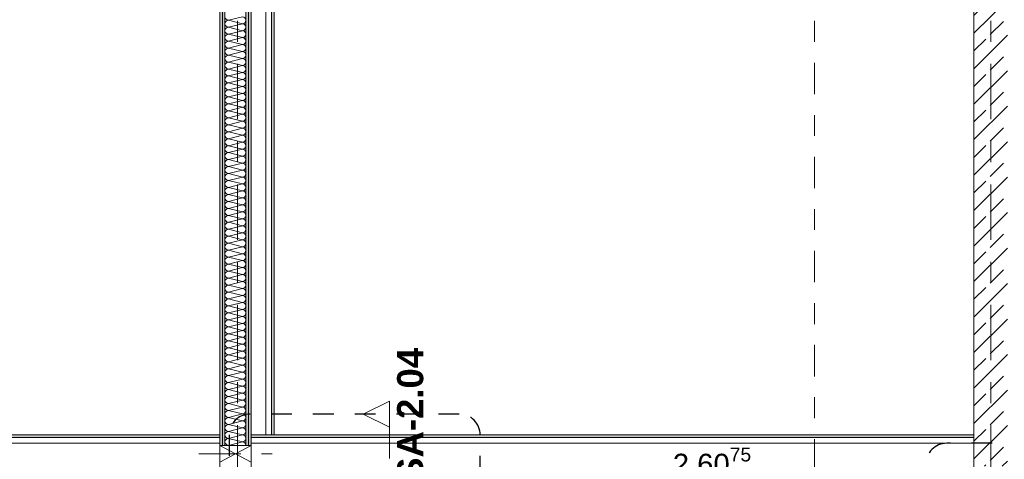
# Model space of a CAD drawing. Header units: metres. Extents: x -3.6 to 85.2, y -11 to 16.8.
# Tile 115 of 256: x 6.7 to 11.4, y 8.5 to 10.6. Entities that reach past the tile are written whole.
import ezdxf

# ---------------------------------------------------------------- set-up
doc = ezdxf.new("R2010")
doc.units = ezdxf.units.M
doc.header["$MEASUREMENT"] = 0
for name, pattern in [('Punktlinie eng', [0.0375, 0.0125, -0.025]), ('Schnittlinie', [0.3, 0.15, -0.075, 0, -0.075]), ('Strichlinie doppelt', [0.546806, 0.264583, -0.105833, 0.070556, -0.105833]), ('Strichpunktlinie', [0.31, 0.2, -0.05, 0.01, -0.05]), ('Wipeout_Contour', [1, 0, -1])]:
    doc.linetypes.add(name, pattern=pattern)
for name, color, linetype in [('154 - Bemaßung_ Beschriftung.Ausbau - Deckenspiegel', 7, 'Continuous'), ('201a - Marker.Schnitt - optisch Grundriss', 7, 'Continuous'), ('203 - Marker.Schnitt - Ausbaudetail SA', 7, 'Continuous'), ('208 - Marker.Detail', 7, 'Continuous'), ('451 - Universal.Achsen Raster', 7, 'Continuous'), ('605 - Struktur.Wand Innen', 7, 'Continuous'), ('Neubau_606 - Struktur.Wand Innen Ausbau', 7, 'Continuous'), ('Neubau_653 - Abdeckung.TB Verkofferung', 7, 'Continuous')]:
    doc.layers.add(name, color=color, linetype=linetype)
doc.styles.add('ERSTELLTER_STIL_1', font='txt')
doc.styles.add('ERSTELLTER_STIL_2', font='txt')
doc.dimstyles.new('ERSTELLTER_STIL__1', dxfattribs={"dimtxt": 0.1, "dimasz": 0.0532, "dimexe": 0.18, "dimexo": 0.0625, "dimgap": 0, "dimtad": 1, "dimtih": 1, "dimtoh": 1, "dimzin": 0, "dimdsep": 46, "dimtxsty": 'ERSTELLTER_STIL_2', "dimblk": 'ARROWHEAD_2', "dimblk1": 'ARROWHEAD_2', "dimblk2": 'ARROWHEAD_2', "dimcen": 0.09, "dimse1": 1, "dimse2": 1, "dimclrd": 7, "dimclre": 7, "dimclrt": 7, "dimazin": 0, "dimtfac": 1, "dimtdec": 4, "dimtmove": 0, "dimatfit": 3, "dimfxl": 1, "dimtolj": 1, "dimtzin": 0, "dimarcsym": 0})
doc.dimstyles.new('ERSTELLTER_STIL__2', dxfattribs={"dimtxt": 0.1, "dimasz": 0.0532, "dimexe": 0.18, "dimexo": 0.0625, "dimgap": 0, "dimtad": 1, "dimtih": 1, "dimtoh": 1, "dimzin": 0, "dimdsep": 46, "dimtxsty": 'ERSTELLTER_STIL_2', "dimblk": 'ARROWHEAD_2', "dimblk1": 'ARROWHEAD_2', "dimblk2": 'ARROWHEAD_2', "dimcen": 0.09, "dimse1": 1, "dimse2": 1, "dimclrd": 7, "dimclre": 7, "dimclrt": 7, "dimazin": 0, "dimtfac": 1, "dimtdec": 4, "dimtmove": 2, "dimatfit": 3, "dimfxl": 1, "dimtolj": 1, "dimtzin": 0, "dimarcsym": 0})
pattern_1 = [(45, (0, 0), (-0.01767767, 0.01767767), [0, -0.025])]

# ---------------------------------------------------------------- blocks, each defined once
blk = doc.blocks.new('*X27')
at = {"layer": 'Neubau_606 - Struktur.Wand Innen Ausbau', "color": 7, "linetype": 'Continuous', "lineweight": 5}
for p, q in [((7.6867, 10.6333), (7.7533, 10.65)), ((7.6867, 10.6333), (7.7533, 10.6167)), ((7.6867, 10.6), (7.7533, 10.6167)), ((7.6867, 10.6), (7.7533, 10.5833)), ((7.6867, 10.5667), (7.7533, 10.5833)), ((7.6867, 10.5667), (7.7533, 10.55)), ((7.6867, 10.5333), (7.7533, 10.55)), ((7.6867, 10.5333), (7.7533, 10.5167)), ((7.6867, 10.5), (7.7533, 10.5167)), ((7.6867, 10.5), (7.7533, 10.4833)), ((7.6867, 10.4667), (7.7533, 10.4833)), ((7.6867, 10.4667), (7.7533, 10.45)), ((7.6867, 10.4333), (7.7533, 10.45)), ((7.6867, 10.4333), (7.7533, 10.4167)), ((7.6867, 10.4), (7.7533, 10.4167)), ((7.6867, 10.4), (7.7533, 10.3833)), ((7.6867, 10.3667), (7.7533, 10.3833)), ((7.6867, 10.3667), (7.7533, 10.35)), ((7.6867, 10.3333), (7.7533, 10.35)), ((7.6867, 10.3333), (7.7533, 10.3167)), ((7.6867, 10.3), (7.7533, 10.3167)), ((7.6867, 10.3), (7.7533, 10.2833)), ((7.6867, 10.2667), (7.7533, 10.2833)), ((7.6867, 10.2667), (7.7533, 10.25)), ((7.6867, 10.2333), (7.7533, 10.25)), ((7.6867, 10.2333), (7.7533, 10.2167)), ((7.6867, 10.2), (7.7533, 10.2167)), ((7.6867, 10.2), (7.7533, 10.1833)), ((7.6867, 10.1667), (7.7533, 10.1833)), ((7.6867, 10.1667), (7.7533, 10.15)), ((7.6867, 10.1333), (7.7533, 10.15)), ((7.6867, 10.1333), (7.7533, 10.1167)), ((7.6867, 10.1), (7.7533, 10.1167)), ((7.6867, 10.1), (7.7533, 10.0833)), ((7.6867, 10.0667), (7.7533, 10.0833)), ((7.6867, 10.0667), (7.7533, 10.05)), ((7.6867, 10.0333), (7.7533, 10.05)), ((7.6867, 10.0333), (7.7533, 10.0167)), ((7.6867, 10), (7.7533, 10.0167)), ((7.6867, 10), (7.7533, 9.9833)), ((7.6867, 9.9667), (7.7533, 9.9833)), ((7.6867, 9.9667), (7.7533, 9.95)), ((7.6867, 9.9333), (7.7533, 9.95)), ((7.6867, 9.9333), (7.7533, 9.9167)), ((7.6867, 9.9), (7.7533, 9.9167)), ((7.6867, 9.9), (7.7533, 9.8833)), ((7.6867, 9.8667), (7.7533, 9.8833)), ((7.6867, 9.8667), (7.7533, 9.85)), ((7.6867, 9.8333), (7.7533, 9.85)), ((7.6867, 9.8333), (7.7533, 9.8167)), ((7.6867, 9.8), (7.7533, 9.8167)), ((7.6867, 9.8), (7.7533, 9.7833)), ((7.6867, 9.7667), (7.7533, 9.7833)), ((7.6867, 9.7667), (7.7533, 9.75)), ((7.6867, 9.7333), (7.7533, 9.75)), ((7.6867, 9.7333), (7.7533, 9.7167)), ((7.6867, 9.7), (7.7533, 9.7167)), ((7.6867, 9.7), (7.7533, 9.6833)), ((7.6867, 9.6667), (7.7533, 9.6833)), ((7.6867, 9.6667), (7.7533, 9.65)), ((7.6867, 9.6333), (7.7533, 9.65)), ((7.6867, 9.6333), (7.7533, 9.6167)), ((7.6867, 9.6), (7.7533, 9.6167)), ((7.6867, 9.6), (7.7533, 9.5833)), ((7.6867, 9.5667), (7.7533, 9.5833)), ((7.6867, 9.5667), (7.7533, 9.55)), ((7.6867, 9.5333), (7.7533, 9.55)), ((7.6867, 9.5333), (7.7533, 9.5167)), ((7.6867, 9.5), (7.7533, 9.5167)), ((7.6867, 9.5), (7.7533, 9.4833)), ((7.6867, 9.4667), (7.7533, 9.4833)), ((7.6867, 9.4667), (7.7533, 9.45)), ((7.6867, 9.4333), (7.7533, 9.45)), ((7.6867, 9.4333), (7.7533, 9.4167)), ((7.6867, 9.4), (7.7533, 9.4167)), ((7.6867, 9.4), (7.7533, 9.3833)), ((7.6867, 9.3667), (7.7533, 9.3833)), ((7.6867, 9.3667), (7.7533, 9.35)), ((7.6867, 9.3333), (7.7533, 9.35)), ((7.6867, 9.3333), (7.7533, 9.3167)), ((7.6867, 9.3), (7.7533, 9.3167)), ((7.6867, 9.3), (7.7533, 9.2833)), ((7.6867, 9.2667), (7.7533, 9.2833)), ((7.6867, 9.2667), (7.7533, 9.25)), ((7.6867, 9.2333), (7.7533, 9.25)), ((7.6867, 9.2333), (7.7533, 9.2167)), ((7.6867, 9.2), (7.7533, 9.2167)), ((7.6867, 9.2), (7.7533, 9.1833)), ((7.6867, 9.1667), (7.7533, 9.1833)), ((7.6867, 9.1667), (7.7533, 9.15)), ((7.6867, 9.1333), (7.7533, 9.15)), ((7.6867, 9.1333), (7.7533, 9.1167)), ((7.6867, 9.1), (7.7533, 9.1167)), ((7.6867, 9.1), (7.7533, 9.0833)), ((7.6867, 9.0667), (7.7533, 9.0833)), ((7.6867, 9.0667), (7.7533, 9.05)), ((7.6867, 9.0333), (7.7533, 9.05)), ((7.6867, 9.0333), (7.7533, 9.0167)), ((7.6867, 9), (7.7533, 9.0167)), ((7.6867, 9), (7.7533, 8.9833)), ((7.6867, 8.9667), (7.7533, 8.9833)), ((7.6867, 8.9667), (7.7533, 8.95)), ((7.6867, 8.9333), (7.7533, 8.95)), ((7.6867, 8.9333), (7.7533, 8.9167)), ((7.6867, 8.9), (7.7533, 8.9167)), ((7.6867, 8.9), (7.7533, 8.8833)), ((7.6867, 8.8667), (7.7533, 8.8833)), ((7.6867, 8.8667), (7.7533, 8.85)), ((7.6867, 8.8333), (7.7533, 8.85)), ((7.6867, 8.8333), (7.7533, 8.8167)), ((7.6867, 8.8), (7.7533, 8.8167)), ((7.6867, 8.8), (7.7533, 8.7833)), ((7.6867, 8.7667), (7.7533, 8.7833)), ((7.6867, 8.7667), (7.7533, 8.75)), ((7.6867, 8.7333), (7.7533, 8.75)), ((7.6867, 8.7333), (7.7533, 8.7167)), ((7.6867, 8.7), (7.7533, 8.7167)), ((7.6867, 8.7), (7.7533, 8.6833)), ((7.6867, 8.6667), (7.7533, 8.6833)), ((7.6867, 8.6667), (7.7533, 8.65)), ((7.6867, 8.6333), (7.7533, 8.65)), ((7.6867, 8.6333), (7.7533, 8.6167)), ((7.6867, 8.6), (7.7533, 8.6167)), ((7.6867, 8.6), (7.6867, 8.6))]:
    blk.add_line(p, q, dxfattribs=at)
for centre, start, end in [((7.6867, 10.65), 180, 270), ((7.7533, 10.6333), 0, 90), ((7.6867, 10.6167), 90, 180), ((7.6867, 10.6167), 180, 270), ((7.6867, 10.5833), 90, 180), ((7.7533, 10.6333), 270, 0), ((7.7533, 10.6), 0, 90), ((7.7533, 10.6), 270, 0), ((7.6867, 10.5833), 180, 270), ((7.6867, 10.55), 90, 180), ((7.6867, 10.55), 180, 270), ((7.7533, 10.5667), 0, 90), ((7.7533, 10.5667), 270, 0), ((7.7533, 10.5333), 0, 90), ((7.6867, 10.5167), 90, 180), ((7.6867, 10.5167), 180, 270), ((7.6867, 10.4833), 90, 180), ((7.7533, 10.5333), 270, 0), ((7.7533, 10.5), 0, 90), ((7.7533, 10.5), 270, 0), ((7.6867, 10.4833), 180, 270), ((7.6867, 10.45), 90, 180), ((7.6867, 10.45), 180, 270), ((7.7533, 10.4667), 0, 90), ((7.7533, 10.4667), 270, 0), ((7.7533, 10.4333), 0, 90), ((7.6867, 10.4167), 90, 180), ((7.6867, 10.4167), 180, 270), ((7.7533, 10.4333), 270, 0), ((7.7533, 10.4), 0, 90), ((7.6867, 10.3833), 90, 180), ((7.6867, 10.3833), 180, 270), ((7.6867, 10.35), 90, 180), ((7.7533, 10.4), 270, 0), ((7.7533, 10.3667), 0, 90), ((7.7533, 10.3667), 270, 0), ((7.6867, 10.35), 180, 270), ((7.6867, 10.3167), 90, 180), ((7.6867, 10.3167), 180, 270), ((7.7533, 10.3333), 0, 90), ((7.7533, 10.3333), 270, 0), ((7.7533, 10.3), 0, 90), ((7.6867, 10.2833), 90, 180), ((7.6867, 10.2833), 180, 270), ((7.6867, 10.25), 90, 180), ((7.7533, 10.3), 270, 0), ((7.7533, 10.2667), 0, 90), ((7.7533, 10.2667), 270, 0), ((7.6867, 10.25), 180, 270), ((7.6867, 10.2167), 90, 180), ((7.6867, 10.2167), 180, 270), ((7.7533, 10.2333), 0, 90), ((7.7533, 10.2333), 270, 0), ((7.7533, 10.2), 0, 90), ((7.6867, 10.1833), 90, 180), ((7.6867, 10.1833), 180, 270), ((7.6867, 10.15), 90, 180), ((7.7533, 10.2), 270, 0), ((7.7533, 10.1667), 0, 90), ((7.7533, 10.1667), 270, 0), ((7.6867, 10.15), 180, 270), ((7.6867, 10.1167), 90, 180), ((7.7533, 10.1333), 0, 90), ((7.7533, 10.1333), 270, 0), ((7.6867, 10.1167), 180, 270), ((7.6867, 10.0833), 90, 180), ((7.6867, 10.0833), 180, 270), ((7.7533, 10.1), 0, 90), ((7.7533, 10.1), 270, 0), ((7.7533, 10.0667), 0, 90), ((7.6867, 10.05), 90, 180), ((7.6867, 10.05), 180, 270), ((7.6867, 10.0167), 90, 180), ((7.7533, 10.0667), 270, 0), ((7.7533, 10.0333), 0, 90), ((7.7533, 10.0333), 270, 0), ((7.6867, 10.0167), 180, 270), ((7.6867, 9.9833), 90, 180), ((7.6867, 9.9833), 180, 270), ((7.7533, 10), 0, 90), ((7.7533, 10), 270, 0), ((7.7533, 9.9667), 0, 90), ((7.6867, 9.95), 90, 180), ((7.6867, 9.95), 180, 270), ((7.6867, 9.9167), 90, 180), ((7.7533, 9.9667), 270, 0), ((7.7533, 9.9333), 0, 90), ((7.7533, 9.9333), 270, 0), ((7.6867, 9.9167), 180, 270), ((7.6867, 9.8833), 90, 180), ((7.6867, 9.8833), 180, 270), ((7.7533, 9.9), 0, 90), ((7.7533, 9.9), 270, 0), ((7.7533, 9.8667), 0, 90), ((7.6867, 9.85), 90, 180), ((7.6867, 9.85), 180, 270), ((7.7533, 9.8667), 270, 0), ((7.7533, 9.8333), 0, 90), ((7.6867, 9.8167), 90, 180), ((7.6867, 9.8167), 180, 270), ((7.6867, 9.7833), 90, 180), ((7.7533, 9.8333), 270, 0), ((7.7533, 9.8), 0, 90), ((7.7533, 9.8), 270, 0), ((7.6867, 9.7833), 180, 270), ((7.6867, 9.75), 90, 180), ((7.6867, 9.75), 180, 270), ((7.7533, 9.7667), 0, 90), ((7.7533, 9.7667), 270, 0), ((7.7533, 9.7333), 0, 90), ((7.6867, 9.7167), 90, 180), ((7.6867, 9.7167), 180, 270), ((7.6867, 9.6833), 90, 180), ((7.7533, 9.7333), 270, 0), ((7.7533, 9.7), 0, 90), ((7.7533, 9.7), 270, 0), ((7.6867, 9.6833), 180, 270), ((7.6867, 9.65), 90, 180), ((7.6867, 9.65), 180, 270), ((7.7533, 9.6667), 0, 90), ((7.7533, 9.6667), 270, 0), ((7.7533, 9.6333), 0, 90), ((7.6867, 9.6167), 90, 180), ((7.6867, 9.6167), 180, 270), ((7.7533, 9.6333), 270, 0), ((7.7533, 9.6), 0, 90), ((7.6867, 9.5833), 90, 180), ((7.6867, 9.5833), 180, 270), ((7.6867, 9.55), 90, 180), ((7.7533, 9.6), 270, 0), ((7.7533, 9.5667), 0, 90), ((7.7533, 9.5667), 270, 0), ((7.6867, 9.55), 180, 270), ((7.6867, 9.5167), 90, 180), ((7.6867, 9.5167), 180, 270), ((7.7533, 9.5333), 0, 90), ((7.7533, 9.5333), 270, 0), ((7.7533, 9.5), 0, 90), ((7.6867, 9.4833), 90, 180), ((7.6867, 9.4833), 180, 270), ((7.6867, 9.45), 90, 180), ((7.7533, 9.5), 270, 0), ((7.7533, 9.4667), 0, 90), ((7.7533, 9.4667), 270, 0), ((7.6867, 9.45), 180, 270), ((7.6867, 9.4167), 90, 180), ((7.6867, 9.4167), 180, 270), ((7.7533, 9.4333), 0, 90), ((7.7533, 9.4333), 270, 0), ((7.7533, 9.4), 0, 90), ((7.6867, 9.3833), 90, 180), ((7.6867, 9.3833), 180, 270), ((7.6867, 9.35), 90, 180), ((7.7533, 9.4), 270, 0), ((7.7533, 9.3667), 0, 90), ((7.7533, 9.3667), 270, 0), ((7.6867, 9.35), 180, 270), ((7.6867, 9.3167), 90, 180), ((7.7533, 9.3333), 0, 90), ((7.7533, 9.3333), 270, 0), ((7.6867, 9.3167), 180, 270), ((7.6867, 9.2833), 90, 180), ((7.6867, 9.2833), 180, 270), ((7.7533, 9.3), 0, 90), ((7.7533, 9.3), 270, 0), ((7.7533, 9.2667), 0, 90), ((7.6867, 9.25), 90, 180), ((7.6867, 9.25), 180, 270), ((7.6867, 9.2167), 90, 180), ((7.7533, 9.2667), 270, 0), ((7.7533, 9.2333), 0, 90), ((7.7533, 9.2333), 270, 0), ((7.6867, 9.2167), 180, 270), ((7.6867, 9.1833), 90, 180), ((7.6867, 9.1833), 180, 270), ((7.7533, 9.2), 0, 90), ((7.7533, 9.2), 270, 0), ((7.7533, 9.1667), 0, 90), ((7.6867, 9.15), 90, 180), ((7.6867, 9.15), 180, 270), ((7.6867, 9.1167), 90, 180), ((7.7533, 9.1667), 270, 0), ((7.7533, 9.1333), 0, 90), ((7.7533, 9.1333), 270, 0), ((7.6867, 9.1167), 180, 270), ((7.6867, 9.0833), 90, 180), ((7.6867, 9.0833), 180, 270), ((7.7533, 9.1), 0, 90), ((7.7533, 9.1), 270, 0), ((7.7533, 9.0667), 0, 90), ((7.6867, 9.05), 90, 180), ((7.6867, 9.05), 180, 270), ((7.7533, 9.0667), 270, 0), ((7.7533, 9.0333), 0, 90), ((7.6867, 9.0167), 90, 180), ((7.6867, 9.0167), 180, 270), ((7.6867, 8.9833), 90, 180), ((7.7533, 9.0333), 270, 0), ((7.7533, 9), 0, 90), ((7.7533, 9), 270, 0), ((7.6867, 8.9833), 180, 270), ((7.6867, 8.95), 90, 180), ((7.6867, 8.95), 180, 270), ((7.7533, 8.9667), 0, 90), ((7.7533, 8.9667), 270, 0), ((7.7533, 8.9333), 0, 90), ((7.6867, 8.9167), 90, 180), ((7.6867, 8.9167), 180, 270), ((7.6867, 8.8833), 90, 180), ((7.7533, 8.9333), 270, 0), ((7.7533, 8.9), 0, 90), ((7.7533, 8.9), 270, 0), ((7.6867, 8.8833), 180, 270), ((7.6867, 8.85), 90, 180), ((7.6867, 8.85), 180, 270), ((7.7533, 8.8667), 0, 90), ((7.7533, 8.8667), 270, 0), ((7.7533, 8.8333), 0, 90), ((7.6867, 8.8167), 90, 180), ((7.6867, 8.8167), 180, 270), ((7.7533, 8.8333), 270, 0), ((7.7533, 8.8), 0, 90), ((7.6867, 8.7833), 90, 180), ((7.6867, 8.7833), 180, 270), ((7.6867, 8.75), 90, 180), ((7.7533, 8.8), 270, 0), ((7.7533, 8.7667), 0, 90), ((7.7533, 8.7667), 270, 0), ((7.6867, 8.75), 180, 270), ((7.6867, 8.7167), 90, 180), ((7.6867, 8.7167), 180, 270), ((7.7533, 8.7333), 0, 90), ((7.7533, 8.7333), 270, 0), ((7.7533, 8.7), 0, 90), ((7.6867, 8.6833), 90, 180), ((7.6867, 8.6833), 180, 270), ((7.6867, 8.65), 90, 180), ((7.7533, 8.7), 270, 0), ((7.7533, 8.6667), 0, 90), ((7.7533, 8.6667), 270, 0), ((7.6867, 8.65), 180, 270), ((7.6867, 8.6167), 90, 180), ((7.6867, 8.6167), 180, 270), ((7.7533, 8.6333), 0, 90), ((7.7533, 8.6333), 270, 0), ((7.7533, 8.6), 0, 90), ((7.6533, 8.6), 359.939, 0), ((7.6867, 8.5833), 90, 92.6444), ((7.7533, 8.6), 359.939, 0)]:
    blk.add_arc(centre, 0.0167, start, end, dxfattribs=at)
blk = doc.blocks.new('*D245')
at = {"layer": '154 - Bemaßung_ Beschriftung.Ausbau - Deckenspiegel', "color": 7, "linetype": 'Continuous', "lineweight": 5}
for p, q in [((6.355, 8.1475), (6.355, 8.2525)), ((6.84, 8.1475), (6.84, 8.2525)), ((6.3752, 8.235), (6.3348, 8.165)), ((6.355, 8.2), (6.84, 8.2)), ((6.8602, 8.235), (6.8198, 8.165))]:
    blk.add_line(p, q, dxfattribs=at)
at = {"color": 254, "linetype": 'Wipeout_Contour', "lineweight": 0, "ltscale": 42.348716}
blk.add_wipeout([(6.4778, 8.2012), (6.7172, 8.2012), (6.7172, 8.3387), (6.4778, 8.3387)], dxfattribs=at).dxf.layer = '154 - Bemaßung_ Beschriftung.Ausbau - Deckenspiegel'
at = {"layer": '154 - Bemaßung_ Beschriftung.Ausbau - Deckenspiegel', "color": 7, "lineweight": 5, "insert": (6.4966, 8.2183), "char_height": 0.1, "attachment_point": 7, "style": 'ERSTELLTER_STIL_2'}
blk.add_mtext('\\A1;{\\pql;\\fArial|b0|i0|c0|p38;48\\fArial|b0|i0|c0|p38;\\A1{\\H.66x;\\S5^  ;}}', dxfattribs=at)
blk = doc.blocks.new('ARROWHEAD_2')
at = {"color": 0, "linetype": 'Continuous', "lineweight": 0}
for p, q in [((0, 0), (-1, 0)), ((-0.378, -0.655), (0.378, 0.655))]:
    blk.add_line(p, q, dxfattribs=at)
blk = doc.blocks.new('*D246')
at = {"layer": '154 - Bemaßung_ Beschriftung.Ausbau - Deckenspiegel', "color": 7, "linetype": 'Continuous', "lineweight": 5}
for p, q in [((6.84, 8.1475), (6.84, 8.2525)), ((7.325, 8.1475), (7.325, 8.2525)), ((6.8602, 8.235), (6.8198, 8.165)), ((6.84, 8.2), (7.325, 8.2)), ((7.3452, 8.235), (7.3048, 8.165))]:
    blk.add_line(p, q, dxfattribs=at)
at = {"color": 254, "linetype": 'Wipeout_Contour', "lineweight": 0, "ltscale": 43.583771}
blk.add_wipeout([(6.9628, 8.2012), (7.2022, 8.2012), (7.2022, 8.3387), (6.9628, 8.3387)], dxfattribs=at).dxf.layer = '154 - Bemaßung_ Beschriftung.Ausbau - Deckenspiegel'
at = {"layer": '154 - Bemaßung_ Beschriftung.Ausbau - Deckenspiegel', "color": 7, "lineweight": 5, "insert": (6.9816, 8.2183), "char_height": 0.1, "attachment_point": 7, "style": 'ERSTELLTER_STIL_2'}
blk.add_mtext('\\A1;{\\pql;\\fArial|b0|i0|c0|p38;48\\fArial|b0|i0|c0|p38;\\A1{\\H.66x;\\S5^  ;}}', dxfattribs=at)
blk = doc.blocks.new('*D247')
at = {"layer": '154 - Bemaßung_ Beschriftung.Ausbau - Deckenspiegel', "color": 7, "linetype": 'Continuous', "lineweight": 5}
for p, q in [((7.325, 8.1475), (7.325, 8.2525)), ((7.81, 8.1475), (7.81, 8.2525)), ((7.3452, 8.235), (7.3048, 8.165)), ((7.325, 8.2), (7.81, 8.2)), ((7.8302, 8.235), (7.7898, 8.165))]:
    blk.add_line(p, q, dxfattribs=at)
at = {"color": 254, "linetype": 'Wipeout_Contour', "lineweight": 0, "ltscale": 44.766591}
blk.add_wipeout([(7.4099, 8.2012), (7.6492, 8.2012), (7.6492, 8.3387), (7.4099, 8.3387)], dxfattribs=at).dxf.layer = '154 - Bemaßung_ Beschriftung.Ausbau - Deckenspiegel'
at = {"layer": '154 - Bemaßung_ Beschriftung.Ausbau - Deckenspiegel', "color": 7, "lineweight": 5, "insert": (7.4286, 8.2183), "char_height": 0.1, "attachment_point": 7, "style": 'ERSTELLTER_STIL_2'}
blk.add_mtext('\\A1;{\\pql;\\fArial|b0|i0|c0|p38;48\\fArial|b0|i0|c0|p38;\\A1{\\H.66x;\\S5^  ;}}', dxfattribs=at)
at = {"color": 254, "linetype": 'Wipeout_Contour', "lineweight": 0, "ltscale": 45.373947}
blk.add_wipeout([(7.6951, 8.2012), (7.8085, 8.2012), (7.8085, 8.3387), (7.6951, 8.3387)], dxfattribs=at).dxf.layer = '154 - Bemaßung_ Beschriftung.Ausbau - Deckenspiegel'
at = {"layer": '154 - Bemaßung_ Beschriftung.Ausbau - Deckenspiegel', "color": 7, "lineweight": 5, "insert": (7.7139, 8.22), "char_height": 0.1, "attachment_point": 7, "style": 'ERSTELLTER_STIL_2'}
blk.add_mtext('\\A1;{\\pql;\\fArial|b0|i0|c0|p38;8}', dxfattribs=at)
blk = doc.blocks.new('*D249')
at = {"layer": '154 - Bemaßung_ Beschriftung.Ausbau - Deckenspiegel', "color": 7, "linetype": 'Continuous', "lineweight": 5}
for p, q in [((7.89, 8.1475), (7.89, 8.2525)), ((8.69, 8.1475), (8.69, 8.2525)), ((7.9102, 8.235), (7.8698, 8.165)), ((7.89, 8.2), (8.69, 8.2)), ((8.7102, 8.235), (8.6698, 8.165))]:
    blk.add_line(p, q, dxfattribs=at)
at = {"color": 254, "linetype": 'Wipeout_Contour', "lineweight": 0, "ltscale": 48.319299}
blk.add_wipeout([(8.626, 8.2488), (8.8707, 8.2488), (8.8707, 8.3916), (8.626, 8.3916)], dxfattribs=at).dxf.layer = '154 - Bemaßung_ Beschriftung.Ausbau - Deckenspiegel'
at = {"color": 254, "linetype": 'Wipeout_Contour', "lineweight": 0, "ltscale": 46.868602}
blk.add_wipeout([(8.1954, 8.2012), (8.3846, 8.2012), (8.3846, 8.3387), (8.1954, 8.3387)], dxfattribs=at).dxf.layer = '154 - Bemaßung_ Beschriftung.Ausbau - Deckenspiegel'
at = {"layer": '154 - Bemaßung_ Beschriftung.Ausbau - Deckenspiegel', "color": 7, "lineweight": 5, "char_height": 0.1, "attachment_point": 7, "style": 'ERSTELLTER_STIL_2'}
for s, insert in [('\\A1;{\\pql;\\fArial|b0|i0|c0|p38;10\\fArial|b0|i0|c0|p38;\\A1{\\H.66x;\\S5^  ;}}', (8.6474, 8.2686)), ('\\A1;{\\pql;\\fArial|b0|i0|c0|p38;80}', (8.2141, 8.22))]:
    blk.add_mtext(s, dxfattribs=dict(at, insert=insert))
blk = doc.blocks.new('*D256')
at = {"layer": '154 - Bemaßung_ Beschriftung.Ausbau - Deckenspiegel', "color": 7, "linetype": 'Continuous', "lineweight": 5}
for p, q in [((10.755, 8.1475), (10.755, 8.2525)), ((11.195, 8.1475), (11.195, 8.2525)), ((10.7752, 8.235), (10.7348, 8.165)), ((10.755, 8.2), (11.195, 8.2)), ((11.2152, 8.235), (11.1748, 8.165))]:
    blk.add_line(p, q, dxfattribs=at)
at = {"color": 254, "linetype": 'Wipeout_Contour', "lineweight": 0, "ltscale": 54.99392}
blk.add_wipeout([(10.8804, 8.2012), (11.0696, 8.2012), (11.0696, 8.3387), (10.8804, 8.3387)], dxfattribs=at).dxf.layer = '154 - Bemaßung_ Beschriftung.Ausbau - Deckenspiegel'
at = {"layer": '154 - Bemaßung_ Beschriftung.Ausbau - Deckenspiegel', "color": 7, "lineweight": 5, "insert": (10.8991, 8.22), "char_height": 0.1, "attachment_point": 7, "style": 'ERSTELLTER_STIL_2'}
blk.add_mtext('\\A1;{\\pql;\\fArial|b0|i0|c0|p38;44}', dxfattribs=at)
at = {"color": 254, "linetype": 'Wipeout_Contour', "lineweight": 0, "ltscale": 55.911781}
blk.add_wipeout([(11.0776, 8.2488), (11.3724, 8.2488), (11.3724, 8.3916), (11.0776, 8.3916)], dxfattribs=at).dxf.layer = '154 - Bemaßung_ Beschriftung.Ausbau - Deckenspiegel'
at = {"layer": '154 - Bemaßung_ Beschriftung.Ausbau - Deckenspiegel', "color": 7, "lineweight": 5, "insert": (11.099, 8.2686), "char_height": 0.1, "attachment_point": 7, "style": 'ERSTELLTER_STIL_2'}
blk.add_mtext('\\A1;{\\pql;\\fArial|b0|i0|c0|p38;10\\fArial|b0|i0|c0|p38;\\A1{\\H.66x;\\S25^  ;}}', dxfattribs=at)
blk = doc.blocks.new('*D258')
at = {"layer": '154 - Bemaßung_ Beschriftung.Ausbau - Deckenspiegel', "color": 7, "linetype": 'Continuous', "lineweight": 5}
for p, q in [((11.3625, 8.1475), (11.3625, 8.2525)), ((11.48, 8.1475), (11.48, 8.2525)), ((11.3282, 8.2), (11.3625, 8.2)), ((11.3827, 8.235), (11.3423, 8.165)), ((11.3625, 8.2), (11.48, 8.2)), ((11.5002, 8.235), (11.4598, 8.165))]:
    blk.add_line(p, q, dxfattribs=at)
at = {"color": 254, "linetype": 'Wipeout_Contour', "lineweight": 0, "ltscale": 56.799232}
blk.add_wipeout([(11.3576, 8.2488), (11.6424, 8.2488), (11.6424, 8.3916), (11.3576, 8.3916)], dxfattribs=at).dxf.layer = '154 - Bemaßung_ Beschriftung.Ausbau - Deckenspiegel'
at = {"layer": '154 - Bemaßung_ Beschriftung.Ausbau - Deckenspiegel', "color": 7, "lineweight": 5, "insert": (11.379, 8.2691), "char_height": 0.1, "attachment_point": 7, "style": 'ERSTELLTER_STIL_2'}
blk.add_mtext('\\A1;{\\pql;\\fArial|b0|i0|c0|p38;11\\fArial|b0|i0|c0|p38;\\A1{\\H.66x;\\S75^  ;}}', dxfattribs=at)
blk = doc.blocks.new('*D433')
at = {"layer": '154 - Bemaßung_ Beschriftung.Ausbau - Deckenspiegel', "color": 7, "linetype": 'Continuous', "lineweight": 5}
for p, q in [((0.235, 8.3775), (0.235, 8.4825)), ((7.89, 8.3775), (7.89, 8.4825)), ((0.2008, 8.43), (0.235, 8.43)), ((0.2552, 8.465), (0.2148, 8.395)), ((0.235, 8.43), (7.89, 8.43)), ((7.8698, 8.395), (7.9102, 8.465)), ((7.89, 8.43), (7.9242, 8.43))]:
    blk.add_line(p, q, dxfattribs=at)
at = {"color": 254, "linetype": 'Wipeout_Contour', "lineweight": 0, "ltscale": 37.722123}
blk.add_wipeout([(3.8857, 8.4312), (4.2393, 8.4312), (4.2393, 8.5687), (3.8857, 8.5687)], dxfattribs=at).dxf.layer = '154 - Bemaßung_ Beschriftung.Ausbau - Deckenspiegel'
at = {"layer": '154 - Bemaßung_ Beschriftung.Ausbau - Deckenspiegel', "color": 7, "lineweight": 5, "insert": (3.9044, 8.4306), "char_height": 0.1, "attachment_point": 7, "style": 'ERSTELLTER_STIL_2'}
blk.add_mtext('\\A1;{\\pql;\\fArial|b0|i0|c0|p38;7,65\\fArial|b0|i0|c0|p38;\\A1{\\H.66x;\\S5^  ;}}', dxfattribs=at)
blk = doc.blocks.new('*D434')
at = {"layer": '154 - Bemaßung_ Beschriftung.Ausbau - Deckenspiegel', "color": 7, "linetype": 'Continuous', "lineweight": 5}
for p, q in [((8.69, 8.3775), (8.69, 8.4825)), ((11.2975, 8.3775), (11.2975, 8.4825)), ((8.6558, 8.43), (8.69, 8.43)), ((8.7102, 8.465), (8.6698, 8.395)), ((8.69, 8.43), (11.2975, 8.43)), ((11.2773, 8.395), (11.3177, 8.465)), ((11.2975, 8.43), (11.3317, 8.43))]:
    blk.add_line(p, q, dxfattribs=at)
at = {"color": 254, "linetype": 'Wipeout_Contour', "lineweight": 0, "ltscale": 52.499242}
blk.add_wipeout([(9.7919, 8.4312), (10.1956, 8.4312), (10.1956, 8.5687), (9.7919, 8.5687)], dxfattribs=at).dxf.layer = '154 - Bemaßung_ Beschriftung.Ausbau - Deckenspiegel'
at = {"layer": '154 - Bemaßung_ Beschriftung.Ausbau - Deckenspiegel', "color": 7, "lineweight": 5, "insert": (9.8106, 8.4306), "char_height": 0.1, "attachment_point": 7, "style": 'ERSTELLTER_STIL_2'}
blk.add_mtext('\\A1;{\\pql;\\fArial|b0|i0|c0|p38;2,60\\fArial|b0|i0|c0|p38;\\A1{\\H.66x;\\S75^  ;}}', dxfattribs=at)
blk = doc.blocks.new('*D435')
at = {"layer": '154 - Bemaßung_ Beschriftung.Ausbau - Deckenspiegel', "color": 7, "linetype": 'Continuous', "lineweight": 5}
for p, q in [((11.3625, 8.3775), (11.3625, 8.4825)), ((14.875, 8.3775), (14.875, 8.4825)), ((11.3282, 8.43), (11.3625, 8.43)), ((11.3827, 8.465), (11.3423, 8.395)), ((11.3625, 8.43), (14.875, 8.43)), ((14.8548, 8.395), (14.8952, 8.465)), ((14.875, 8.43), (14.9092, 8.43))]:
    blk.add_line(p, q, dxfattribs=at)
at = {"color": 254, "linetype": 'Wipeout_Contour', "lineweight": 0, "ltscale": 62.545027}
blk.add_wipeout([(12.9169, 8.4312), (13.3206, 8.4312), (13.3206, 8.5687), (12.9169, 8.5687)], dxfattribs=at).dxf.layer = '154 - Bemaßung_ Beschriftung.Ausbau - Deckenspiegel'
at = {"layer": '154 - Bemaßung_ Beschriftung.Ausbau - Deckenspiegel', "color": 7, "lineweight": 5, "insert": (12.9356, 8.4306), "char_height": 0.1, "attachment_point": 7, "style": 'ERSTELLTER_STIL_2'}
blk.add_mtext('\\A1;{\\pql;\\fArial|b0|i0|c0|p38;3,51\\fArial|b0|i0|c0|p38;\\A1{\\H.66x;\\S25^  ;}}', dxfattribs=at)

msp = doc.modelspace()

# ---------------------------------------------------------------- hatches: boundary and pattern name
at = {"layer": '605 - Struktur.Wand Innen', "linetype": 'Continuous', "lineweight": 0, "true_color": 0x000000}
h = msp.add_hatch(dxfattribs=at)
h.set_pattern_fill('Beton__Stahlbeton_0001', color=18, style=0, pattern_type=2)
h.set_pattern_definition([(45, (0, 0), (-0.0848528, 0.0848528), []), (45, (-0.04243, 0.04243), (-0.0848528, 0.0848528), [0.09, -0.03])])
h.paths.add_polyline_path([(11.41, 13), (11.25, 13), (11.25, 8.5), (11.41, 8.5)])
at = {"layer": 'Neubau_606 - Struktur.Wand Innen Ausbau', "linetype": 'Continuous', "lineweight": 0, "true_color": 0x000000}
h = msp.add_hatch(dxfattribs=at)
h.set_pattern_fill('Gips_0001', color=18, style=0, pattern_type=2)
h.set_pattern_definition(pattern_1)
h.paths.add_polyline_path([(7.645, 12.99), (7.645, 8.6), (7.6575, 8.6), (7.6575, 12.99)])
h = msp.add_hatch(dxfattribs=at)
h.set_pattern_fill('Gips_0001', color=18, style=0, pattern_type=2)
h.set_pattern_definition(pattern_1)
h.paths.add_polyline_path([(7.67, 12.99), (7.6575, 12.99), (7.6575, 8.6), (7.67, 8.6)])
h = msp.add_hatch(dxfattribs=at)
h.set_pattern_fill('Gips_0001', color=18, style=0, pattern_type=2)
h.set_pattern_definition(pattern_1)
h.paths.add_polyline_path([(7.77, 8.6), (7.7825, 8.6), (7.7825, 12.99), (7.77, 12.99)])
h = msp.add_hatch(dxfattribs=at)
h.set_pattern_fill('Gips_0001', color=18, style=0, pattern_type=2)
h.set_pattern_definition(pattern_1)
h.paths.add_polyline_path([(7.7825, 12.99), (7.7825, 8.6), (7.795, 8.6), (7.795, 12.99)])
at = {"layer": 'Neubau_653 - Abdeckung.TB Verkofferung', "linetype": 'Continuous', "lineweight": 0, "true_color": 0x000000}
h = msp.add_hatch(dxfattribs=at)
h.set_pattern_fill('Gips_0001', color=18, style=0, pattern_type=2)
h.set_pattern_definition(pattern_1)
h.paths.add_polyline_path([(7.905, 8.6495), (7.905, 12.69), (7.8925, 12.69), (7.8925, 8.6495)])
h = msp.add_hatch(dxfattribs=at)
h.set_pattern_fill('Gips_0001', color=18, style=0, pattern_type=2)
h.set_pattern_definition(pattern_1)
h.paths.add_polyline_path([(7.645, 8.6495), (4.195, 8.6495), (4.195, 8.637), (7.645, 8.637)])
h = msp.add_hatch(dxfattribs=at)
h.set_pattern_fill('Gips_0001', color=18, style=0, pattern_type=2)
h.set_pattern_definition(pattern_1)
h.paths.add_polyline_path([(11.25, 8.6495), (7.795, 8.6495), (7.795, 8.637), (11.25, 8.637)])

# ---------------------------------------------------------------- linework, layer by layer
at = {"layer": '605 - Struktur.Wand Innen', "color": 7, "linetype": 'Continuous', "lineweight": 18, "flags": 128}
msp.add_lwpolyline([(11.25, 13), (11.25, 8.5)], dxfattribs=at)
at = {"layer": 'Neubau_606 - Struktur.Wand Innen Ausbau', "color": 1, "linetype": 'Continuous', "lineweight": 9}
for p, q in [((7.6575, 12.99), (7.6575, 8.6)), ((7.7825, 12.99), (7.7825, 8.6)), ((7.645, 8.52), (7.795, 8.6)), ((7.645, 8.6), (7.795, 8.52))]:
    msp.add_line(p, q, dxfattribs=at)
at = {"layer": 'Neubau_606 - Struktur.Wand Innen Ausbau', "color": 1, "linetype": 'Continuous', "lineweight": 13}
for p, q in [((7.67, 12.99), (7.67, 8.6)), ((7.77, 12.99), (7.77, 8.6))]:
    msp.add_line(p, q, dxfattribs=at)
at = {"layer": 'Neubau_606 - Struktur.Wand Innen Ausbau', "color": 1, "linetype": 'Strichpunktlinie', "lineweight": 5}
msp.add_line((7.545, 8.56), (7.895, 8.56), dxfattribs=at)
msp.add_line((7.545, 8.56), (7.895, 8.56), dxfattribs=at)
at = {"layer": 'Neubau_606 - Struktur.Wand Innen Ausbau', "color": 1, "linetype": 'Continuous', "lineweight": 13, "flags": 128}
for points in [[(7.645, 12.99), (7.645, 8.6)], [(7.795, 8.6), (7.795, 12.69)]]:
    msp.add_lwpolyline(points, dxfattribs=at)
at = {"layer": 'Neubau_606 - Struktur.Wand Innen Ausbau', "color": 1, "linetype": 'Continuous', "lineweight": 9, "flags": 128}
for points in [[(7.645, 8.6), (7.645, 8.52)], [(7.6575, 8.6), (7.645, 8.6)], [(7.67, 8.6), (7.6575, 8.6)], [(7.77, 8.6), (7.67, 8.6)], [(7.7825, 8.6), (7.77, 8.6)], [(7.795, 8.6), (7.7825, 8.6)], [(7.795, 8.52), (7.795, 8.6)]]:
    msp.add_lwpolyline(points, dxfattribs=at)
at = {"layer": 'Neubau_653 - Abdeckung.TB Verkofferung', "color": 1, "linetype": 'Continuous', "lineweight": 9}
for p, q in [((7.795, 8.6495), (7.795, 12.69)), ((7.905, 8.6495), (7.905, 12.69)), ((7.645, 8.6495), (0.235, 8.6495)), ((7.645, 8.6495), (7.645, 8.2275)), ((11.25, 8.6495), (7.795, 8.6495)), ((7.795, 8.6495), (7.795, 8.2275)), ((7.905, 8.6495), (7.795, 8.6495)), ((11.25, 8.6495), (11.25, 8.2275))]:
    msp.add_line(p, q, dxfattribs=at)
at = {"layer": 'Neubau_653 - Abdeckung.TB Verkofferung', "color": 1, "linetype": 'Continuous', "lineweight": 5}
for p, q in [((7.8655, 12.69), (7.8655, 8.6495)), ((7.8925, 12.69), (7.8925, 8.6495)), ((7.905, 12.69), (7.905, 8.6495)), ((7.645, 8.6495), (4.195, 8.6495)), ((7.645, 8.637), (4.195, 8.637)), ((11.25, 8.6495), (7.795, 8.6495)), ((11.25, 8.637), (7.795, 8.637)), ((7.645, 8.61), (4.195, 8.61)), ((11.25, 8.61), (7.795, 8.61))]:
    msp.add_line(p, q, dxfattribs=at)
at = {"layer": 'Neubau_653 - Abdeckung.TB Verkofferung', "color": 1, "linetype": 'Continuous', "lineweight": 5, "flags": 128}
for points in [[(7.645, 8.6495), (7.645, 8.637), (7.645, 8.61), (7.645, 8.51)], [(7.795, 8.6495), (7.795, 8.637), (7.795, 8.61), (7.795, 8.51)], [(7.905, 8.6495), (7.8925, 8.6495), (7.8655, 8.6495)], [(11.25, 8.6495), (11.25, 8.637), (11.25, 8.61), (11.25, 8.51)]]:
    msp.add_lwpolyline(points, dxfattribs=at)

# ---------------------------------------------------------------- block references
at = {"layer": 'Neubau_606 - Struktur.Wand Innen Ausbau', "color": 1, "lineweight": 13}
msp.add_blockref('*X27', (0, 0), dxfattribs=at)

# ---------------------------------------------------------------- next in the draw order: dimensions: what is measured, and where the dimension line sits
at = {"layer": '154 - Bemaßung_ Beschriftung.Ausbau - Deckenspiegel', "color": 7, "linetype": 'Continuous', "lineweight": 5}
for base, p1, p2, picture, middle in [((11.195, 8.2), (10.755, 8.09), (11.195, 8.09), '*D256', (10.9753, 8.27)), ((6.84, 8.1999822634), (6.355, 8.0899822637), (6.84, 8.0899822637), '*D245', (6.7078662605, 8.2699822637))]:
    dim = msp.add_linear_dim(base=base, p1=p1, p2=p2, dimstyle='ERSTELLTER_STIL__1', dxfattribs=at)
    dim.commit()
    dim.dimension.update_dxf_attribs({"geometry": picture, "text_midpoint": middle, "dimtype": 160})

# ---------------------------------------------------------------- next in the draw order: dimensions: what is measured, and where the dimension line sits
for base, p1, p2, dimstyle, picture, middle in [((11.48, 8.2), (11.3625, 8.09), (11.48, 8.09), 'ERSTELLTER_STIL__2', '*D258', (11.6285, 8.3202)), ((7.325, 8.1999822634), (6.84, 8.0899822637), (7.325, 8.0899822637), 'ERSTELLTER_STIL__1', '*D246', (7.1928662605, 8.2699822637))]:
    dim = msp.add_linear_dim(base=base, p1=p1, p2=p2, dimstyle=dimstyle, dxfattribs=at)
    dim.commit()
    dim.dimension.update_dxf_attribs({"geometry": picture, "text_midpoint": middle, "dimtype": 160})

# ---------------------------------------------------------------- next in the draw order: dimensions: what is measured, and where the dimension line sits
dim = msp.add_linear_dim(base=(7.81, 8.1999822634), p1=(7.325, 8.0899822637), p2=(7.81, 8.0899822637), dimstyle='ERSTELLTER_STIL__1', dxfattribs=at)
dim.commit()
dim.dimension.update_dxf_attribs({"geometry": '*D247', "text_midpoint": (7.6399233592, 8.2699822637), "dimtype": 160})

# ---------------------------------------------------------------- next in the draw order: dimensions: what is measured, and where the dimension line sits
dim = msp.add_linear_dim(base=(8.69, 8.2), p1=(7.89, 8.0775), p2=(8.69, 8.09), dimstyle='ERSTELLTER_STIL__1', dxfattribs=at)
dim.commit()
dim.dimension.update_dxf_attribs({"geometry": '*D249', "text_midpoint": (8.2903, 8.27), "dimtype": 160})

# ---------------------------------------------------------------- next in the draw order: linework, layer by layer
at = {"layer": '203 - Marker.Schnitt - Ausbaudetail SA', "color": 7, "linetype": 'Schnittlinie', "lineweight": 13}
msp.add_line((8.4561, 8.687), (8.4561, 5.013), dxfattribs=at)

# ---------------------------------------------------------------- next in the draw order: texts
at = {"layer": '203 - Marker.Schnitt - Ausbaudetail SA', "color": 7, "lineweight": 13, "insert": (8.6194, 8.4254), "char_height": 0.125, "attachment_point": 7, "rotation": 90, "style": 'ERSTELLTER_STIL_1'}
msp.add_mtext('\\A1;{\\pql;\\pt0;\\fArial|b1|i0|c0|p38;SA-2.04}', dxfattribs=at)

# ---------------------------------------------------------------- next in the draw order: dimensions: what is measured, and where the dimension line sits
at = {"layer": '154 - Bemaßung_ Beschriftung.Ausbau - Deckenspiegel', "color": 7, "linetype": 'Continuous', "lineweight": 5}
for base, p1, p2, picture, middle in [((7.88999, 8.42998), (0.235, 8.07748), (7.88999, 8.07748), '*D433', (4.16936, 8.49998)), ((11.2975, 8.43), (8.69, 8.0775), (11.2975, 8.0775), '*D434', (10.1137, 8.5))]:
    dim = msp.add_linear_dim(base=base, p1=p1, p2=p2, dimstyle='ERSTELLTER_STIL__1', dxfattribs=at)
    dim.commit()
    dim.dimension.update_dxf_attribs({"geometry": picture, "text_midpoint": middle, "dimtype": 160})

# ---------------------------------------------------------------- next in the draw order: linework, layer by layer
at = {"layer": '201a - Marker.Schnitt - optisch Grundriss', "color": 7, "linetype": 'Schnittlinie', "lineweight": 13}
msp.add_line((10.488, 14.48), (10.488, -0.78), dxfattribs=at)
at = {"layer": '208 - Marker.Detail', "color": 30, "linetype": 'Punktlinie eng', "lineweight": 25, "true_color": 0xff6e00}
for p, q in [((7.69, 8.6495), (7.69, 5.0505)), ((8.89, 5.0505), (8.89, 8.6495))]:
    msp.add_line(p, q, dxfattribs=at)
for centre, start, end in [((7.79, 8.6495), 90, 180), ((8.79, 8.6495), 0, 90), ((11.12, 8.51), 90, 180)]:
    msp.add_arc(centre, 0.1, start, end, dxfattribs=at)
at = {"layer": '451 - Universal.Achsen Raster', "color": 160, "linetype": 'Strichlinie doppelt', "lineweight": 9, "true_color": 0x3232ff}
msp.add_line((7.73, -10.585), (7.73, 16.355), dxfattribs=at)

# ---------------------------------------------------------------- next in the draw order: dimensions: what is measured, and where the dimension line sits
at = {"layer": '154 - Bemaßung_ Beschriftung.Ausbau - Deckenspiegel', "color": 7, "linetype": 'Continuous', "lineweight": 5}
dim = msp.add_linear_dim(base=(14.875, 8.43), p1=(11.3625, 8.09), p2=(14.875, 8.09), dimstyle='ERSTELLTER_STIL__1', dxfattribs=at)
dim.commit()
dim.dimension.update_dxf_attribs({"geometry": '*D435', "text_midpoint": (13.2387, 8.5), "dimtype": 160})

# ---------------------------------------------------------------- next in the draw order: wipeouts: each hides what was drawn before it
at = {"color": 254, "linetype": 'Wipeout_Contour', "lineweight": 0, "ltscale": 36.092029}
msp.add_wipeout([(8.4561, 8.812), (8.3311, 8.7495), (8.4561, 8.687)], dxfattribs=at).dxf.layer = '203 - Marker.Schnitt - Ausbaudetail SA'

# ---------------------------------------------------------------- next in the draw order: linework, layer by layer
at = {"layer": '203 - Marker.Schnitt - Ausbaudetail SA', "color": 7, "linetype": 'Continuous', "lineweight": 13, "flags": 128}
msp.add_lwpolyline([(8.4561, 8.812), (8.4561, 8.687), (8.3311, 8.7495)], close=True, dxfattribs=at)
at = {"layer": '208 - Marker.Detail', "color": 30, "linetype": 'Punktlinie eng', "lineweight": 25, "true_color": 0xff6e00}
for p, q in [((8.79, 8.7495), (7.79, 8.7495)), ((12.3377, 8.61), (11.12, 8.61))]:
    msp.add_line(p, q, dxfattribs=at)
at = {"layer": '451 - Universal.Achsen Raster', "color": 160, "linetype": 'Strichlinie doppelt', "lineweight": 9, "true_color": 0x3232ff}
msp.add_line((11.33, -10.585), (11.33, 16.355), dxfattribs=at)

doc.saveas('drawing.dxf')
